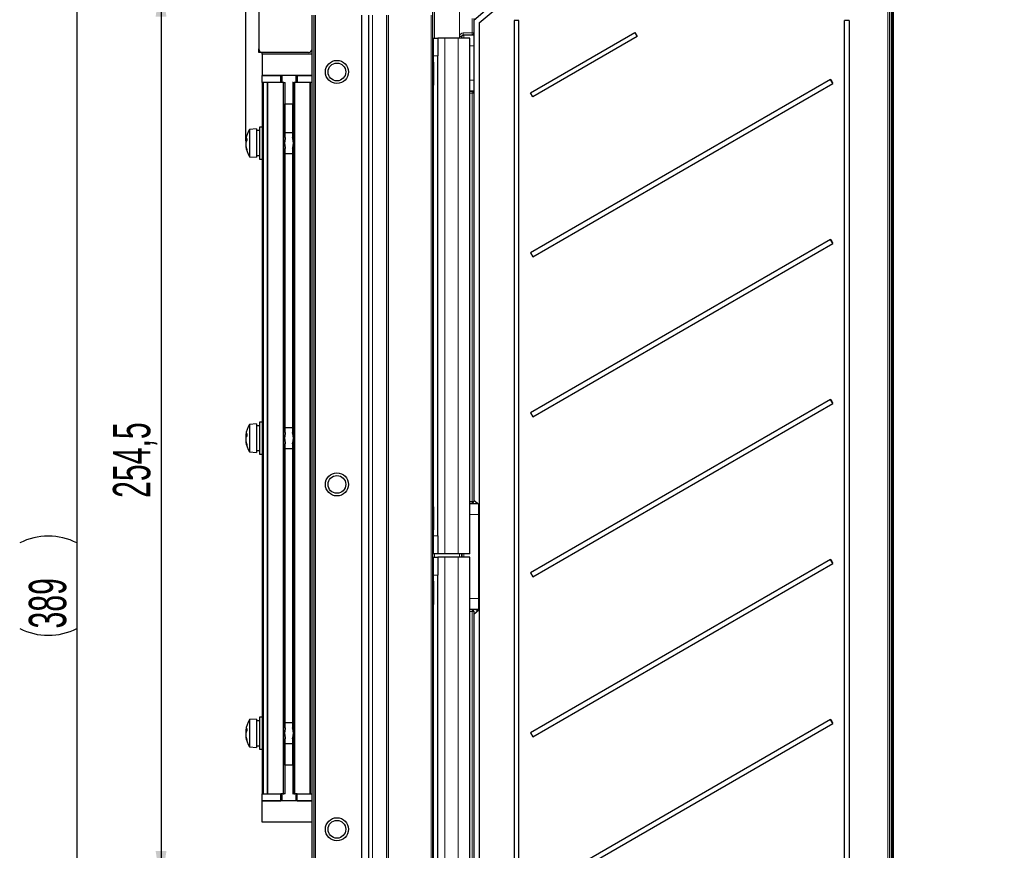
# Paper-space layout 'Blatt3' of a CAD drawing. Header units: millimetres. Extents: x 5 to 418, y 2 to 292.
# Tile 41 of 54: x 162 to 255, y 155 to 233. Entities that reach past the tile are written whole.
import ezdxf

# ---------------------------------------------------------------- set-up
doc = ezdxf.new("R2010")
doc.units = ezdxf.units.MM
doc.layers.add('SLD-0', color=7, linetype='Continuous')
doc.styles.add('SLDTEXTSTYLE0', font='TXT', dxfattribs={"width": 0.605})
doc.dimstyles.new('SLDDIMSTYLE0', dxfattribs={"dimtxt": 3.5, "dimasz": 3.302, "dimexe": 0, "dimexo": 0.0625, "dimgap": 0.875, "dimtad": 1, "dimlfac": 3, "dimrnd": 1e-09, "dimzin": 12, "dimdsep": 46, "dimtxsty": 'SLDTEXTSTYLE0', "dimsah": 1, "dimcen": 0.09, "dimadec": 0, "dimazin": 3, "dimtfac": 1, "dimtofl": 0, "dimtmove": 0, "dimatfit": 3, "dimfxl": 1, "dimfrac": 2, "dimtolj": 1, "dimtzin": 12, "dimarcsym": 0})
doc.dimstyles.new('SLDDIMSTYLE1', dxfattribs={"dimtxt": 3.5, "dimasz": 3.302, "dimexe": 0, "dimexo": 0.0625, "dimgap": 0.875, "dimtad": 1, "dimdec": 1, "dimlfac": 3, "dimrnd": 1e-09, "dimzin": 12, "dimdsep": 46, "dimtxsty": 'SLDTEXTSTYLE0', "dimsah": 1, "dimcen": 0.09, "dimadec": 0, "dimazin": 3, "dimtfac": 1, "dimtmove": 0, "dimatfit": 0, "dimfxl": 1, "dimfrac": 2, "dimtolj": 1, "dimtzin": 12, "dimarcsym": 0})
doc.dimstyles.new('SLDDIMSTYLE2', dxfattribs={"dimtxt": 3.5, "dimasz": 3.302, "dimexe": 0, "dimexo": 0.0625, "dimgap": 0.875, "dimtad": 1, "dimdec": 1, "dimlfac": 3, "dimrnd": 1e-09, "dimzin": 12, "dimdsep": 46, "dimtxsty": 'SLDTEXTSTYLE0', "dimsah": 1, "dimcen": 0.09, "dimadec": 0, "dimazin": 3, "dimtfac": 1, "dimtofl": 0, "dimtmove": 0, "dimatfit": 3, "dimfxl": 1, "dimfrac": 2, "dimtolj": 1, "dimtzin": 12, "dimarcsym": 0})
doc.dimstyles.new('SLDDIMSTYLE3', dxfattribs={"dimtxt": 3.5, "dimasz": 3.302, "dimexe": 0, "dimexo": 0.0625, "dimgap": 0.875, "dimtad": 1, "dimlfac": 3, "dimrnd": 1e-09, "dimzin": 12, "dimdsep": 46, "dimtxsty": 'SLDTEXTSTYLE0', "dimsah": 1, "dimcen": 0.09, "dimadec": 0, "dimazin": 3, "dimtfac": 1, "dimtmove": 0, "dimatfit": 0, "dimfxl": 1, "dimfrac": 2, "dimtolj": 1, "dimtzin": 12, "dimarcsym": 0})

# ---------------------------------------------------------------- blocks, each defined once
blk = doc.blocks.new('_D_13')
at = {"layer": 'SLD-0', "color": 7}
for p, q in [((175.655, 244.882), (175.655, 259.651)), ((203.65, 244.882), (174.655, 244.882)), ((175.655, 236.716), (175.655, 244.882)), ((185.714, 236.716), (174.655, 236.716)), ((175.655, 236.716), (175.655, 230.366))]:
    blk.add_line(p, q, dxfattribs=at)
for points in [[(175.655, 244.882), (176.163, 248.184), (175.147, 248.184)], [(175.655, 236.716), (175.147, 233.414), (176.163, 233.414)]]:
    blk.add_solid(points, dxfattribs=at)
at = {"layer": 'SLD-0', "color": 7, "insert": (171.143, 250.293), "char_height": 3.5, "attachment_point": 1, "rotation": 90, "style": 'SLDTEXTSTYLE0'}
blk.add_mtext('24,5', dxfattribs=at)
blk = doc.blocks.new('_D_14')
at = {"layer": 'SLD-0', "color": 7}
for p, q in [((183.592, 221.772), (183.592, 251.874)), ((201.148, 244.675), (201.148, 251.874)), ((183.592, 250.874), (177.242, 250.874)), ((201.148, 250.874), (183.592, 250.874)), ((201.148, 250.874), (207.498, 250.874))]:
    blk.add_line(p, q, dxfattribs=at)
for points in [[(183.592, 250.874), (180.29, 251.382), (180.29, 250.366)], [(201.148, 250.874), (204.45, 250.366), (204.45, 251.382)]]:
    blk.add_solid(points, dxfattribs=at)
at = {"layer": 'SLD-0', "color": 7, "insert": (187.691, 255.386), "char_height": 3.5, "attachment_point": 1, "style": 'SLDTEXTSTYLE0'}
blk.add_mtext('52,7', dxfattribs=at)
blk = doc.blocks.new('_D_15')
at = {"layer": 'SLD-0', "color": 7}
for p, q in [((201.148, 243.216), (201.148, 251.874)), ((262.548, 215.549), (262.548, 251.874)), ((201.148, 250.874), (262.548, 250.874))]:
    blk.add_line(p, q, dxfattribs=at)
for points in [[(201.148, 250.874), (204.45, 250.366), (204.45, 251.382)], [(262.548, 250.874), (259.246, 251.382), (259.246, 250.366)]]:
    blk.add_solid(points, dxfattribs=at)
at = {"layer": 'SLD-0', "color": 7, "insert": (225.832, 255.386), "char_height": 3.5, "attachment_point": 1, "style": 'SLDTEXTSTYLE0'}
blk.add_mtext('184,2', dxfattribs=at)
blk = doc.blocks.new('_D_16')
at = {"layer": 'SLD-0', "color": 7}
for p, q in [((185.714, 236.716), (174.655, 236.716)), ((175.655, 236.716), (175.655, 151.883)), ((189.814, 151.883), (174.655, 151.883))]:
    blk.add_line(p, q, dxfattribs=at)
for points in [[(175.655, 236.716), (175.147, 233.414), (176.163, 233.414)], [(175.655, 151.883), (176.163, 155.185), (175.147, 155.185)]]:
    blk.add_solid(points, dxfattribs=at)
at = {"layer": 'SLD-0', "color": 7, "insert": (171.143, 188.284), "char_height": 3.5, "attachment_point": 1, "rotation": 90, "style": 'SLDTEXTSTYLE0'}
blk.add_mtext('254,5', dxfattribs=at)
blk = doc.blocks.new('_D_17')
at = {"layer": 'SLD-0', "color": 7}
for p, q in [((203.65, 244.882), (166.771, 244.882)), ((167.771, 244.882), (167.771, 115.216)), ((189.648, 115.216), (166.771, 115.216))]:
    blk.add_line(p, q, dxfattribs=at)
for centre, start, end in [((165.085, 178.688), 63.43495, 116.56505), ((165.085, 181.41), 243.43495, 296.56505)]:
    blk.add_arc(centre, 6.006, start, end, dxfattribs=at)
for points in [[(167.771, 244.882), (167.263, 241.58), (168.279, 241.58)], [(167.771, 115.216), (168.279, 118.518), (167.263, 118.518)]]:
    blk.add_solid(points, dxfattribs=at)
at = {"layer": 'SLD-0', "color": 7, "insert": (163.259, 176.039), "char_height": 3.5, "attachment_point": 1, "rotation": 90, "style": 'SLDTEXTSTYLE0'}
blk.add_mtext('389', dxfattribs=at)
blk = doc.blocks.new('_D_19')
at = {"layer": 'SLD-0', "color": 7}
for p, q in [((183.592, 221.772), (183.592, 259.868)), ((262.548, 215.549), (262.548, 259.868)), ((183.592, 258.868), (262.548, 258.868))]:
    blk.add_line(p, q, dxfattribs=at)
for centre, start, end in [((222.426, 261.554), 153.43495, 206.56505), ((223.714, 261.554), 333.43495, 26.56505)]:
    blk.add_arc(centre, 6.006, start, end, dxfattribs=at)
for points in [[(183.592, 258.868), (186.894, 258.36), (186.894, 259.376)], [(262.548, 258.868), (259.246, 259.376), (259.246, 258.36)]]:
    blk.add_solid(points, dxfattribs=at)
at = {"layer": 'SLD-0', "color": 7, "insert": (217.054, 263.38), "char_height": 3.5, "attachment_point": 1, "style": 'SLDTEXTSTYLE0'}
blk.add_mtext('236,9', dxfattribs=at)

psp = doc.layouts.new('Blatt3')

# ---------------------------------------------------------------- linework, layer by layer
at = {"color": 7, "linetype": 'Continuous', "lineweight": 25}
for p, q in [((201.1476, 127.8825), (201.1476, 238.5492)), ((244.3143, 237.877), (244.3143, 138.555)), ((184.8143, 235.4825), (184.8143, 230.3825)), ((206.4809, 234.3079), (204.9809, 233.0492)), ((205.4809, 232.816), (206.9809, 234.0747)), ((243.9809, 234.0905), (243.9809, 137.5463)), ((189.8143, 151.8825), (189.8143, 233.5492)), ((190.1476, 151.8825), (190.1476, 233.5492)), ((194.4809, 151.8825), (194.4809, 233.5492)), ((195.1476, 151.8825), (195.1476, 233.5492)), ((196.8143, 152.6219), (196.8143, 233.5492)), ((204.9809, 233.2128), (204.9809, 231.8693)), ((205.4809, 232.816), (205.4809, 127.7159)), ((208.756, 233.0492), (208.756, 133.0492)), ((209.1969, 233.0492), (208.756, 233.0492)), ((209.1969, 133.0492), (209.1969, 233.0492)), ((240.1969, 233.0492), (239.756, 233.0492)), ((239.756, 139.7159), (239.756, 233.0492)), ((240.1969, 233.0492), (240.1969, 139.7159)), ((204.9809, 231.8693), (204.9809, 231.8603)), ((204.9809, 231.8603), (204.9809, 226.2381)), ((210.2967, 226.2578), (220.0785, 231.9062)), ((220.0785, 231.9062), (220.2951, 231.5309)), ((201.1976, 183.0492), (201.1976, 231.3825)), ((201.1979, 231.3825), (201.1976, 231.3825)), ((201.1979, 231.3825), (201.5979, 231.3825)), ((202.2643, 231.3825), (201.5979, 231.3825)), ((203.5309, 231.3825), (202.2643, 231.3825)), ((204.5975, 231.3825), (203.5309, 231.3825)), ((204.5975, 183.0492), (204.5975, 231.3825)), ((220.2951, 231.5309), (210.5133, 225.8825)), ((184.8143, 230.0492), (184.8143, 230.3825)), ((185.1476, 230.0492), (184.8143, 230.0492)), ((189.4809, 230.0492), (185.1476, 230.0492)), ((185.1476, 229.8825), (185.1476, 230.0492)), ((189.8143, 229.8825), (185.1476, 229.8825)), ((185.1476, 229.8825), (185.1476, 227.8825)), ((201.198, 184.7158), (201.198, 229.7158)), ((201.598, 184.7158), (201.598, 229.7158)), ((187.6476, 227.8825), (185.1476, 227.8825)), ((185.1476, 227.2159), (185.1476, 227.8825)), ((185.1476, 227.8825), (186.8809, 227.8825)), ((185.1476, 227.2159), (185.1476, 160.5492)), ((186.8809, 227.2159), (185.1476, 227.2159)), ((185.6139, 227.2159), (185.2476, 227.2159)), ((186.8809, 227.2159), (186.8809, 227.8825)), ((187.0947, 227.2159), (186.8809, 227.2159)), ((186.9809, 227.8825), (186.9809, 227.2159)), ((187.1746, 227.2159), (187.0947, 227.2159)), ((187.1746, 227.2159), (187.2928, 227.2159)), ((187.3059, 227.2159), (187.2928, 227.2159)), ((189.8143, 227.8825), (187.6476, 227.8825)), ((188.0024, 227.2159), (187.9893, 227.2159)), ((188.0024, 227.2159), (188.1206, 227.2159)), ((188.2005, 227.2159), (188.1206, 227.2159)), ((188.4143, 227.2159), (188.2005, 227.2159)), ((188.3143, 227.2159), (188.3143, 227.8825)), ((188.4143, 227.8825), (188.4143, 227.2159)), ((188.4143, 227.8825), (189.8143, 227.8825)), ((189.8143, 227.2159), (188.4143, 227.2159)), ((189.8143, 227.2159), (189.6813, 227.2159)), ((238.4395, 227.5087), (210.2967, 211.2578)), ((238.6562, 227.1334), (238.4395, 227.5087)), ((204.9809, 226.2381), (204.9809, 226.2291)), ((204.9809, 226.2291), (204.9809, 187.9526)), ((210.5133, 225.8825), (210.2967, 226.2578)), ((210.5133, 210.8825), (238.6562, 227.1334)), ((187.3062, 222.069), (187.3062, 225.2159)), ((187.3062, 225.2159), (187.6476, 225.2159)), ((187.6476, 225.2159), (187.989, 225.2159)), ((187.989, 225.2159), (187.989, 222.0683)), ((184.6143, 222.8825), (183.9476, 222.8325)), ((183.9476, 222.8325), (183.9476, 220.2659)), ((184.6143, 222.8825), (184.6143, 220.2159)), ((184.8809, 222.7159), (184.6143, 222.7159)), ((185.1476, 223.0492), (184.8809, 223.0492)), ((184.8809, 223.0492), (184.8809, 220.0492)), ((183.6842, 221.7588), (183.5923, 221.7724)), ((183.6182, 221.6198), (183.5923, 221.621)), ((183.6909, 221.7699), (183.598, 221.7826)), ((183.605, 221.7705), (183.598, 221.7172)), ((183.6622, 221.7198), (183.598, 221.7172)), ((187.3042, 222.069), (187.2928, 221.9816)), ((187.989, 222.5159), (187.3062, 222.5159)), ((188.0024, 221.9816), (187.9924, 222.0683)), ((183.605, 221.3279), (183.5923, 221.3261)), ((183.6155, 221.2632), (183.598, 221.2617)), ((187.2928, 221.1168), (187.3027, 221.0301)), ((187.3062, 194.4016), (187.3062, 221.0301)), ((187.989, 221.0294), (187.989, 194.4019)), ((187.991, 221.0294), (188.0024, 221.1168)), ((183.9476, 220.2659), (184.6143, 220.2159)), ((184.6143, 220.3825), (184.8809, 220.3825)), ((184.8809, 220.0492), (185.1476, 220.0492)), ((187.3062, 220.5825), (187.989, 220.5825)), ((238.4395, 212.5087), (210.2967, 196.2578)), ((238.6562, 212.1334), (238.4395, 212.5087)), ((210.5133, 195.8825), (238.6562, 212.1334)), ((210.2967, 211.2578), (210.5133, 210.8825)), ((238.4395, 197.5087), (210.2967, 181.2578)), ((210.5133, 180.8825), (238.6562, 197.1334)), ((238.6562, 197.1334), (238.4395, 197.5087)), ((210.2967, 196.2578), (210.5133, 195.8825)), ((184.6143, 195.2159), (183.9476, 195.1659)), ((183.9476, 195.1659), (183.9476, 192.5992)), ((184.6143, 195.2159), (184.6143, 192.5492)), ((184.8809, 195.0492), (184.6143, 195.0492)), ((185.1476, 195.3825), (184.8809, 195.3825)), ((184.8809, 195.3825), (184.8809, 192.3825)), ((187.989, 194.8492), (187.3062, 194.8492)), ((183.6842, 194.0922), (183.5923, 194.1057)), ((183.6182, 193.9531), (183.5923, 193.9543)), ((183.6909, 194.1032), (183.598, 194.1159)), ((183.605, 194.1038), (183.598, 194.0505)), ((183.6622, 194.0532), (183.598, 194.0505)), ((183.605, 193.6613), (183.5923, 193.6594)), ((183.6155, 193.5965), (183.598, 193.595)), ((187.3062, 166.735), (187.3062, 193.3632)), ((187.989, 193.3635), (187.989, 166.7352)), ((183.9476, 192.5992), (184.6143, 192.5492)), ((184.6143, 192.7159), (184.8809, 192.7159)), ((184.8809, 192.3825), (185.1476, 192.3825)), ((187.3062, 192.9159), (187.989, 192.9159)), ((204.5975, 187.7783), (204.8143, 187.7785)), ((204.5975, 187.7652), (205.1752, 187.7647)), ((205.4809, 187.6239), (204.9809, 188.0434)), ((204.9809, 187.9526), (204.9809, 187.9481)), ((201.1979, 183.0492), (201.1976, 183.0492)), ((201.5979, 183.0492), (201.1979, 183.0492)), ((202.2643, 183.0492), (201.5979, 183.0492)), ((203.5309, 183.0492), (202.2643, 183.0492)), ((204.5975, 183.0492), (203.5309, 183.0492)), ((201.1976, 134.3826), (201.1976, 182.7159)), ((201.1979, 182.7159), (201.1976, 182.7159)), ((201.1979, 182.7159), (201.5979, 182.7159)), ((202.2643, 182.7159), (201.5979, 182.7159)), ((203.5309, 182.7159), (202.2643, 182.7159)), ((204.5975, 182.7159), (203.5309, 182.7159)), ((204.5975, 134.3826), (204.5975, 182.7159)), ((238.4395, 182.5087), (210.2967, 166.2578)), ((210.5133, 165.8825), (238.6562, 182.1334)), ((238.6562, 182.1334), (238.4395, 182.5087)), ((201.198, 136.0493), (201.198, 181.0493)), ((201.598, 136.0493), (201.598, 181.0493)), ((210.2967, 181.2578), (210.5133, 180.8825)), ((205.1752, 177.8337), (204.5975, 177.8332)), ((204.8143, 177.8199), (204.5975, 177.8201)), ((204.9809, 177.3883), (205.4809, 177.8079)), ((204.9809, 177.6503), (204.9809, 177.6458)), ((204.9809, 177.6458), (204.9809, 139.3693)), ((184.6143, 167.5492), (183.9476, 167.4992)), ((183.9476, 167.4992), (183.9476, 164.9325)), ((184.6143, 167.5492), (184.6143, 164.8825)), ((184.8809, 167.3825), (184.6143, 167.3825)), ((185.1476, 167.7159), (184.8809, 167.7159)), ((184.8809, 167.7159), (184.8809, 164.7159)), ((187.989, 167.1825), (187.3062, 167.1825)), ((238.4395, 167.5087), (210.2967, 151.2578)), ((210.5133, 150.8825), (238.6562, 167.1334)), ((238.6562, 167.1334), (238.4395, 167.5087)), ((183.6842, 166.4255), (183.5923, 166.439)), ((183.6182, 166.2864), (183.5923, 166.2877)), ((183.6909, 166.4365), (183.598, 166.4492)), ((183.605, 166.4371), (183.598, 166.3838)), ((183.6622, 166.3865), (183.598, 166.3838)), ((210.2967, 166.2578), (210.5133, 165.8825)), ((183.605, 165.9946), (183.5923, 165.9927)), ((183.6155, 165.9299), (183.598, 165.9284)), ((187.3062, 163.2159), (187.3062, 165.6965)), ((187.989, 165.6968), (187.989, 163.2159)), ((183.9476, 164.9325), (184.6143, 164.8825)), ((184.6143, 165.0492), (184.8809, 165.0492)), ((184.8809, 164.7159), (185.1476, 164.7159)), ((187.3062, 165.2492), (187.989, 165.2492)), ((187.989, 163.2159), (187.3062, 163.2159)), ((185.1476, 159.8825), (185.1476, 160.5492)), ((185.1476, 160.5492), (186.8809, 160.5492)), ((189.8143, 159.8825), (185.1476, 159.8825)), ((185.1476, 157.8825), (185.1476, 159.8825)), ((185.1476, 159.8825), (186.8809, 159.8825)), ((185.2476, 160.5492), (185.6139, 160.5492)), ((187.0947, 160.5492), (186.8809, 160.5492)), ((186.8809, 159.8825), (186.8809, 160.5492)), ((186.9809, 160.5492), (186.9809, 159.8825)), ((187.0947, 160.5492), (187.1746, 160.5492)), ((187.2928, 160.5492), (187.1746, 160.5492)), ((187.2928, 160.5492), (187.3059, 160.5492)), ((188.0024, 160.5492), (187.9893, 160.5492)), ((188.1206, 160.5492), (188.0024, 160.5492)), ((188.1206, 160.5492), (188.2005, 160.5492)), ((188.4143, 160.5492), (188.2005, 160.5492)), ((188.3143, 159.8825), (188.3143, 160.5492)), ((188.4143, 159.8825), (188.4143, 160.5492)), ((188.4143, 160.5492), (189.8143, 160.5492)), ((188.4143, 159.8825), (189.8143, 159.8825)), ((189.6813, 160.5492), (189.8143, 160.5492)), ((187.6476, 157.8825), (185.1476, 157.8825)), ((189.8143, 157.8825), (187.6476, 157.8825))]:
    psp.add_line(p, q, dxfattribs=at)
at = {"color": 7, "linetype": 'Continuous', "lineweight": 18}
for p, q in [((201.3113, 238.5492), (201.3113, 231.3825)), ((203.6447, 231.3825), (203.6447, 238.5492)), ((203.6505, 238.5492), (203.6505, 231.3825)), ((244.1461, 237.8828), (244.1461, 138.5492)), ((244.2482, 138.5492), (244.2482, 237.8828)), ((243.8172, 137.5463), (243.8172, 234.0905)), ((189.9809, 233.5492), (189.9809, 151.8825)), ((195.4809, 233.5492), (195.4809, 151.8825)), ((196.978, 233.5492), (196.978, 152.6219)), ((200.9838, 152.5519), (200.9838, 233.5492)), ((204.8172, 231.8693), (204.8172, 233.2128)), ((203.9868, 231.8695), (204.8172, 231.8693)), ((204.9809, 231.8693), (204.8172, 231.8693)), ((202.2643, 183.0492), (202.2643, 231.3825)), ((203.5309, 183.0492), (203.5309, 231.3825)), ((203.6534, 231.3825), (203.6534, 231.5363)), ((203.8171, 231.5363), (203.6534, 231.5363)), ((203.8171, 231.5363), (203.8171, 231.3825)), ((203.8704, 231.483), (203.8171, 231.5363)), ((204.8143, 231.7026), (203.9839, 231.7029)), ((203.9839, 231.7029), (204.0371, 231.6497)), ((204.0371, 231.6497), (204.9809, 231.6497)), ((204.8143, 231.6843), (204.8143, 231.7026)), ((204.5975, 230.6498), (204.9809, 230.6498)), ((201.598, 229.7158), (201.198, 229.7158)), ((185.2476, 160.5492), (185.2476, 227.2159)), ((185.6139, 227.2159), (185.6139, 160.5492)), ((185.6739, 160.5492), (185.6739, 227.2159)), ((187.0947, 227.2159), (187.0947, 160.5492)), ((187.1746, 160.5492), (187.1746, 227.2159)), ((187.2928, 227.2159), (187.2928, 221.9816)), ((188.0024, 221.9816), (188.0024, 227.2159)), ((188.1206, 227.2159), (188.1206, 160.5492)), ((188.2005, 160.5492), (188.2005, 227.2159)), ((189.6213, 227.2159), (189.6213, 160.5492)), ((189.6813, 227.2159), (189.6813, 160.5492)), ((204.5975, 227.4486), (204.9809, 227.4486)), ((204.5975, 226.4487), (204.9809, 226.4487)), ((204.5975, 226.3957), (204.8143, 226.3958)), ((204.8172, 226.2291), (204.5975, 226.2291)), ((204.8143, 226.3958), (204.8143, 226.4141)), ((204.8172, 187.9526), (204.8172, 226.2291)), ((204.9809, 226.2291), (204.8172, 226.2291)), ((187.2928, 221.1168), (187.2928, 194.3149)), ((188.0024, 194.3149), (188.0024, 221.1168)), ((187.2928, 193.4502), (187.2928, 166.6482)), ((188.0024, 166.6482), (188.0024, 193.4502)), ((204.5975, 187.9527), (204.8172, 187.9526)), ((204.8143, 187.786), (204.5975, 187.786)), ((204.5975, 187.733), (205.3509, 187.733)), ((204.8143, 187.7785), (204.8143, 187.786)), ((204.9809, 187.9526), (204.8172, 187.9526)), ((204.5975, 186.7332), (205.4105, 186.7332)), ((205.4809, 186.7332), (205.4105, 186.7332)), ((205.4105, 178.8652), (205.4105, 186.7332)), ((201.198, 184.7158), (201.598, 184.7158)), ((201.3113, 183.0492), (201.3113, 182.7159)), ((203.6447, 182.7159), (203.6447, 183.0492)), ((203.6505, 183.0492), (203.6505, 182.7159)), ((203.6534, 182.7159), (203.6534, 183.0492)), ((203.8171, 183.0492), (203.8171, 182.7159)), ((203.8847, 182.7159), (203.8847, 183.0492)), ((204.0513, 183.0492), (204.0513, 182.7159)), ((202.2643, 134.3826), (202.2643, 182.7159)), ((203.5309, 134.3826), (203.5309, 182.7159)), ((201.598, 181.0493), (201.198, 181.0493)), ((204.5975, 178.8652), (205.4105, 178.8652)), ((205.4809, 178.8652), (205.4105, 178.8652)), ((204.5975, 177.8654), (205.4248, 177.8654)), ((204.5975, 177.8124), (204.8143, 177.8124)), ((204.8172, 177.6458), (204.5975, 177.6457)), ((204.8143, 177.8124), (204.8143, 177.8199)), ((204.8172, 139.3693), (204.8172, 177.6458)), ((204.9809, 177.6458), (204.8172, 177.6458)), ((205.4533, 177.8369), (205.4248, 177.8654)), ((187.2928, 165.7835), (187.2928, 160.5492)), ((188.0024, 160.5492), (188.0024, 165.7835))]:
    psp.add_line(p, q, dxfattribs=at)
at = {"color": 7, "linetype": 'Continuous', "lineweight": 25, "flags": 128}
for points in [[(201.198, 229.7158), (201.198, 230.041), (201.198, 230.3536), (201.198, 230.6418), (201.198, 230.8943), (201.198, 231.1016), (201.198, 231.2556), (201.1979, 231.3505), (201.1979, 231.3825)], [(201.5979, 231.3825), (201.5979, 231.3505), (201.598, 231.2556), (201.598, 231.1016), (201.598, 230.8943), (201.598, 230.6418), (201.598, 230.3536), (201.598, 230.041), (201.598, 229.7158)], [(201.1979, 228.0492), (201.1979, 227.6974), (201.1979, 227.3838), (201.1979, 227.1422), (201.1979, 226.999), (201.1978, 226.9695), (201.1978, 227.0571), (201.1978, 227.2521), (201.1978, 227.5335), (201.1978, 227.8708), (201.1978, 228.2275), (201.1978, 228.5648), (201.1978, 228.8462), (201.1978, 229.0412), (201.1978, 229.1288), (201.1979, 229.0993), (201.1979, 228.9561), (201.1979, 228.7145), (201.1979, 228.4009), (201.1979, 228.0492)], [(201.1978, 186.3825), (201.1978, 186.7342), (201.1978, 187.0479), (201.1978, 187.2894), (201.1978, 187.4327), (201.1979, 187.4621), (201.1979, 187.3746), (201.1979, 187.1795), (201.1979, 186.8981), (201.1979, 186.5608), (201.1979, 186.2042), (201.1979, 185.8669), (201.1979, 185.5854), (201.1979, 185.3904), (201.1979, 185.3029), (201.1978, 185.3323), (201.1978, 185.4756), (201.1978, 185.7171), (201.1978, 186.0307), (201.1978, 186.3825)], [(201.1979, 183.0492), (201.1979, 183.0812), (201.198, 183.176), (201.198, 183.33), (201.198, 183.5373), (201.198, 183.7899), (201.198, 184.078), (201.198, 184.3907), (201.198, 184.7158)], [(201.598, 184.7158), (201.598, 184.3907), (201.598, 184.078), (201.598, 183.7899), (201.598, 183.5373), (201.598, 183.33), (201.598, 183.176), (201.5979, 183.0812), (201.5979, 183.0492)], [(201.198, 181.0493), (201.198, 181.3744), (201.198, 181.6871), (201.198, 181.9752), (201.198, 182.2278), (201.198, 182.435), (201.198, 182.5891), (201.1979, 182.6839), (201.1979, 182.7159)], [(201.5979, 182.7159), (201.5979, 182.6839), (201.598, 182.5891), (201.598, 182.435), (201.598, 182.2278), (201.598, 181.9752), (201.598, 181.6871), (201.598, 181.3744), (201.598, 181.0493)], [(201.1979, 179.3826), (201.1979, 179.0308), (201.1979, 178.7172), (201.1979, 178.4757), (201.1979, 178.3324), (201.1978, 178.303), (201.1978, 178.3905), (201.1978, 178.5856), (201.1978, 178.867), (201.1978, 179.2043), (201.1978, 179.5609), (201.1978, 179.8982), (201.1978, 180.1796), (201.1978, 180.3747), (201.1978, 180.4622), (201.1979, 180.4328), (201.1979, 180.2895), (201.1979, 180.048), (201.1979, 179.7343), (201.1979, 179.3826)]]:
    psp.add_lwpolyline(points, dxfattribs=at)
at = {"color": 7, "linetype": 'Continuous', "lineweight": 18, "flags": 128}
psp.add_lwpolyline([(205.4809, 177.8751), (205.4573, 177.8686), (205.4248, 177.8654)], dxfattribs=at)
at = {"color": 7, "linetype": 'Continuous', "lineweight": 25}
for centre, radius in [((192.1476, 228.2159), 1.0833), ((192.1476, 228.2159), 0.8333), ((192.1476, 189.5492), 1.0833), ((192.1476, 189.5492), 0.8333), ((192.1476, 157.2159), 1.0833), ((192.1476, 157.2159), 0.8333)]:
    psp.add_circle(centre, radius, dxfattribs=at)
at = {"color": 7, "linetype": 'Continuous', "lineweight": 18}
for centre, radius, start, end in [((201.499, 231.8296), 2.4881, 357.08066, 0.91934), ((202.3294, 231.8294), 2.4881, 357.08066, 0.91934), ((204.8143, 231.8693), 0.1667, 269.995637, 359.995636), ((204.8143, 231.851), 0.1667, 269.995637, 359.995636), ((204.0371, 231.483), 0.1667, 90.020437, 179.979563), ((204.8143, 226.2474), 0.1667, 0.004364, 90.004363), ((202.3294, 226.2691), 2.4881, 359.08066, 2.91934), ((204.8143, 226.2291), 0.1667, 0.004364, 90.004363), ((202.3294, 187.9127), 2.4881, 357.08066, 0.91934), ((204.8143, 187.9526), 0.1667, 269.995637, 359.995636), ((202.3294, 177.6857), 2.4881, 359.08066, 2.91934), ((204.8143, 177.6458), 0.1667, 0.004364, 90.004363)]:
    psp.add_arc(centre, radius, start, end, dxfattribs=at)
at = {"color": 7, "linetype": 'Continuous', "lineweight": 25}
for centre, radius, start, end in [((235.48, 240.5467), 17.6597, 209.293054, 210.698955), ((185.1476, 230.3825), 0.3333, 180, 270), ((189.4809, 230.3825), 0.3333, 270, 0), ((253.8411, 236.1492), 17.6597, 209.293054, 210.698955), ((186.0101, 221.5492), 2.4292, 148.109208, 173.210467), ((184.673, 221.7084), 1.0826, 173.195299, 176.615868), ((183.6281, 221.7589), 0.0382, 141.849143, 159.464827), ((186.0152, 221.5247), 2.4249, 175.446943, 177.723304), ((184.9709, 221.6943), 1.3806, 183.043543, 186.048414), ((184.1354, 221.6499), 0.5535, 142.318934, 166.129903), ((184.3092, 221.3798), 0.7312, 146.807569, 166.573667), ((185.6094, 221.8842), 1.9149, 176.884509, 183.115491), ((184.9709, 221.4041), 1.3806, 173.951586, 176.956457), ((186.0152, 221.5737), 2.4249, 182.276696, 184.553057), ((184.673, 221.39), 1.0826, 183.384132, 186.804701), ((185.6336, 221.6228), 2.0499, 186.767787, 199.163866), ((186.0101, 221.5492), 2.4292, 186.789533, 211.890792), ((185.4679, 221.4842), 1.8831, 186.787196, 199.906121), ((184.1999, 220.8965), 0.5055, 173.9349, 186.0651), ((253.8411, 221.1492), 17.6597, 209.293054, 210.698955), ((253.8411, 206.1492), 17.6597, 209.293054, 210.698955), ((186.0101, 193.8825), 2.4292, 148.109208, 173.210467), ((184.673, 194.0418), 1.0826, 173.195299, 176.615868), ((183.6281, 194.0923), 0.0382, 141.849143, 159.464827), ((186.0152, 193.858), 2.4249, 175.446943, 177.723304), ((184.9709, 194.0276), 1.3806, 183.043543, 186.048414), ((184.1354, 193.9832), 0.5535, 142.318934, 166.129903), ((184.3092, 193.7131), 0.7312, 146.807569, 166.573667), ((185.6094, 194.2175), 1.9149, 176.884509, 183.115491), ((184.9709, 193.7374), 1.3806, 173.951586, 176.956457), ((186.0152, 193.9071), 2.4249, 182.276696, 184.553057), ((184.673, 193.7233), 1.0826, 183.384132, 186.804701), ((185.6336, 193.9562), 2.0499, 186.767787, 199.163866), ((186.0101, 193.8825), 2.4292, 186.789533, 211.890792), ((185.4679, 193.8176), 1.8831, 186.787196, 199.906121), ((184.1999, 193.2298), 0.5055, 173.9349, 186.0651), ((253.8411, 191.1492), 17.6597, 209.293054, 210.698955), ((186.0101, 166.2159), 2.4292, 148.109208, 173.210467), ((253.8411, 176.1492), 17.6597, 209.293054, 210.698955), ((184.673, 166.3751), 1.0826, 173.195299, 176.615868), ((183.6281, 166.4256), 0.0382, 141.849143, 159.464827), ((186.0152, 166.1913), 2.4249, 175.446943, 177.723304), ((184.9709, 166.361), 1.3806, 183.043543, 186.048414), ((184.9709, 166.0708), 1.3806, 173.951586, 176.956457), ((184.1354, 166.3165), 0.5535, 142.318934, 166.129903), ((184.3092, 166.0465), 0.7312, 146.807569, 166.573667), ((185.6094, 166.5508), 1.9149, 176.884509, 183.115491), ((186.0152, 166.2404), 2.4249, 182.276696, 184.553057), ((184.673, 166.0566), 1.0826, 183.384132, 186.804701), ((185.6336, 166.2895), 2.0499, 186.767787, 199.163866), ((186.0101, 166.2159), 2.4292, 186.789533, 211.890792), ((185.4679, 166.1509), 1.8831, 186.787196, 199.906121), ((184.1999, 165.5632), 0.5055, 173.9349, 186.0651)]:
    psp.add_arc(centre, radius, start, end, dxfattribs=at)
at = {"color": 7, "linetype": 'Continuous', "lineweight": 18}
for centre, major_axis, ratio, start_param, end_param in [((203.9869, 231.5361), (0.2837, -0.1754), 0.999319, 2.1244316, 3.6949233), ((203.984, 231.5361), (0.1382, -0.0936), 0.9983616, 2.1659046, 3.7363963), ((203.8702, 230.6498), (0, 0.8333), 0.0174551, 5.7865187, 6.265732), ((204.0368, 230.6498), (0, 1), 0.0145459, 5.5345913, 6.265732), ((205.4619, 187.5948), (-0.0966, 0.3191), 0.9989017, 0.4755883, 0.7426122), ((205.425, 186.7332), (0, 1), 0.0145459, 0.3431161, 1.5707963), ((205.425, 178.8652), (0, 1), 0.0145459, 1.5707963, 3.1241394), ((205.4619, 178.0036), (0.0966, 0.3191), 0.9989017, 2.3989805, 3.0706551)]:
    psp.add_ellipse(centre, major_axis=major_axis, ratio=ratio, start_param=start_param, end_param=end_param, dxfattribs=at)
at = {"color": 7, "linetype": 'Continuous', "lineweight": 25}
for centre, major_axis, ratio, start_param, end_param in [((205.1476, 231.6843), (0.3333, 0), 0.0174551, 3.1415927, 4.1887902), ((205.1476, 226.4141), (0.3333, 0), 0.0174551, 2.0943951, 3.1415927), ((187.7919, 221.5492), (0, 0.9667), 0.5773503, 1.107072, 2.0345206), ((187.5033, 221.5492), (0, 0.9667), 0.5773503, 4.2486647, 5.1761133), ((187.7919, 193.8825), (0, 0.9667), 0.5773503, 1.107072, 2.0345206), ((187.5033, 193.8825), (0, 0.9667), 0.5773503, 4.2486647, 5.1761133), ((204.8143, 187.9451), (0.1078, 0.1273), 0.9990731, 3.8447172, 3.8970771), ((204.8143, 187.9481), (0, 0.1696), 0.9826973, 3.1939525, 4.712389), ((204.8143, 177.6533), (-0.1078, 0.1273), 0.9990731, 5.5277009, 5.5800607), ((204.8143, 177.6503), (0, 0.1696), 0.9826973, 4.712389, 6.2308254), ((187.7919, 166.2159), (0, 0.9667), 0.5773503, 1.107072, 2.0345206), ((187.5033, 166.2159), (0, 0.9667), 0.5773503, 4.2486647, 5.1761133)]:
    psp.add_ellipse(centre, major_axis=major_axis, ratio=ratio, start_param=start_param, end_param=end_param, dxfattribs=at)
for points, knots in [([(187.3045, 194.4016), (187.305, 194.3978), (187.3088, 194.3701), (187.3002, 194.3405), (187.2928, 194.3149)], [0, 0, 0, 0, 0.1389046, 1, 1, 1, 1]), ([(188.0024, 194.3149), (188.0015, 194.318), (187.9932, 194.3473), (187.9924, 194.3761), (187.9916, 194.4019)], [0, 0, 0, 0, 0.1057989, 1, 1, 1, 1]), ([(187.2928, 193.4502), (187.2936, 193.4471), (187.3019, 193.4178), (187.3028, 193.389), (187.3036, 193.3632)], [0, 0, 0, 0, 0.10579891, 1, 1, 1, 1]), ([(187.9907, 193.3635), (187.9901, 193.3673), (187.9864, 193.3949), (187.995, 193.4246), (188.0024, 193.4502)], [0, 0, 0, 0, 0.1389046, 1, 1, 1, 1]), ([(205.3143, 187.7637), (205.296, 187.7639), (205.2547, 187.7645), (205.2037, 187.7646), (205.1752, 187.7647)], [0, 0, 0, 0, 0.4410211, 1, 1, 1, 1]), ([(205.1752, 177.8337), (205.2033, 177.8338), (205.27, 177.834), (205.365, 177.8352), (205.4222, 177.8363), (205.453, 177.8369), (205.4533, 177.8369)], [0, 0, 0, 0, 0.2498278, 0.5935124, 0.9955938, 1, 1, 1, 1]), ([(187.3045, 166.735), (187.305, 166.7311), (187.3088, 166.7035), (187.3002, 166.6738), (187.2928, 166.6482)], [0, 0, 0, 0, 0.1389046, 1, 1, 1, 1]), ([(188.0024, 166.6482), (188.0015, 166.6513), (187.9932, 166.6806), (187.9924, 166.7095), (187.9916, 166.7352)], [0, 0, 0, 0, 0.1057989, 1, 1, 1, 1]), ([(187.2928, 165.7835), (187.2936, 165.7804), (187.3019, 165.7511), (187.3028, 165.7223), (187.3036, 165.6965)], [0, 0, 0, 0, 0.10579891, 1, 1, 1, 1]), ([(187.9907, 165.6968), (187.9901, 165.7006), (187.9864, 165.7283), (187.995, 165.7579), (188.0024, 165.7835)], [0, 0, 0, 0, 0.1389046, 1, 1, 1, 1])]:
    psp.add_open_spline(points, degree=3, knots=knots, dxfattribs=at)

# ---------------------------------------------------------------- dimensions: what is measured, and where the dimension line sits
at = {"layer": 'SLD-0', "color": 7}
dim = psp.add_linear_dim(base=(262.5476, 258.8678), p1=(183.5923, 221.7724), p2=(262.5476, 215.5492), text='(<>)', dimstyle='SLDDIMSTYLE2', dxfattribs=at)
dim.commit()
dim.dimension.update_dxf_attribs({"geometry": '_D_19', "text_midpoint": (223.0699, 258.8678), "dimtype": 160})
for base, p2, dimstyle, picture, middle in [((175.6552, 244.8825), (203.6505, 244.8825), 'SLDDIMSTYLE3', '_D_13', (175.6552, 254.9723)), ((175.6552, 151.8825), (189.8143, 151.8825), 'SLDDIMSTYLE0', '_D_16', (175.6552, 194.2992))]:
    dim = psp.add_linear_dim(base=base, p1=(185.7143, 236.7159), p2=p2, angle=90, dimstyle=dimstyle, dxfattribs=at)
    dim.commit()
    dim.dimension.update_dxf_attribs({"geometry": picture, "text_midpoint": middle, "dimtype": 160})
for base, p1, p2, dimstyle, picture, middle in [((183.5923, 250.8738), (201.1476, 244.6751), (183.5923, 221.7724), 'SLDDIMSTYLE1', '_D_14', (192.3699, 250.8738)), ((262.5476, 250.8738), (201.1476, 243.2159), (262.5476, 215.5492), 'SLDDIMSTYLE0', '_D_15', (231.8476, 250.8738))]:
    dim = psp.add_linear_dim(base=base, p1=p1, p2=p2, dimstyle=dimstyle, dxfattribs=at)
    dim.commit()
    dim.dimension.update_dxf_attribs({"geometry": picture, "text_midpoint": middle, "dimtype": 160})
dim = psp.add_linear_dim(base=(167.7709, 115.2159), p1=(203.6505, 244.8825), p2=(189.6476, 115.2159), angle=90, text='(<>)', dimstyle='SLDDIMSTYLE0', dxfattribs=at)
dim.commit()
dim.dimension.update_dxf_attribs({"geometry": '_D_17', "text_midpoint": (167.7709, 180.0492), "dimtype": 160})

doc.saveas('drawing.dxf')
